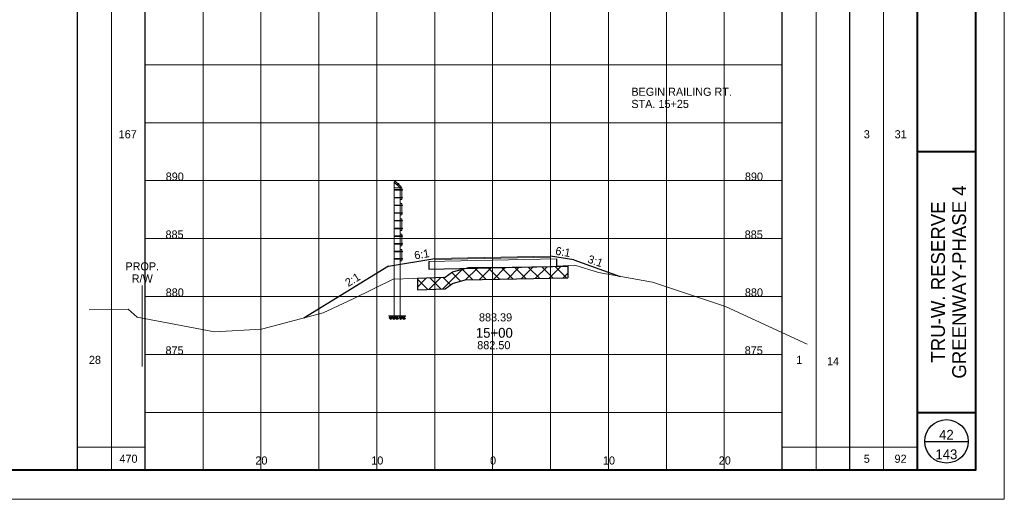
# Paper-space layout 'Layout1' of a CAD drawing. Header units: feet. Extents: x -1005 to 2379, y -670 to 6548.
# Tile 6 of 68: x 75 to 160, y 112 to 154. Entities that reach past the tile are written whole.
import ezdxf
from ezdxf.enums import TextEntityAlignment as Align

# ---------------------------------------------------------------- set-up
doc = ezdxf.new("R2010")
doc.units = ezdxf.units.FT
doc.header["$LTSCALE"] = 5
doc.header["$MEASUREMENT"] = 0
for name, pattern in [('DGN Style 2', [150.837143, 90.502286, -60.334857]), ('DGN Style 3', [211.172, 150.837143, -60.334857]), ('esmtshpr', [5.35, 1, -0.175, -0.175, 4]), ('fencepr', [1, 0.925, 0.075])]:
    doc.linetypes.add(name, pattern=pattern)
for name, color, linetype, lineweight in [('PV_P_Text', 7, 'Continuous', 13), ('RD_P_Cells', 7, 'Continuous', 0), ('RD_P_Fence', 230, 'fencepr', 13), ('RW_P_Esmt_SH', 193, 'esmtshpr', 40), ('SH_Border', 7, 'Continuous', 40), ('SH_Data', 7, 'Continuous', 0), ('SH_Major_Grid_Line', 254, 'Continuous', 13), ('SH_Text', 7, 'Continuous', 13), ('TX_P_20', 7, 'Continuous', 13), ('TX_P_5', 7, 'Continuous', 13), ('TX_X_5', 7, 'Continuous', 0), ('XS_P_Finished_Grade', 3, 'Continuous', 30), ('XS_P_Pavt_Surface', 251, 'Continuous', 13), ('XS_P_Subgrade', 4, 'Continuous', 30), ('XS_P_Undercut', 230, 'Continuous', 30), ('XS_X_Ground_Line', 3, 'DGN Style 2', 13)]:
    doc.layers.add(name, color=color, linetype=linetype, lineweight=lineweight)
doc.layers.add('SH_Cut_Line', color=7, linetype='DGN Style 3', lineweight=0, plot=False)
doc.layers.add('XS_P_Pavt_Layers', color=251, linetype='Continuous', lineweight=0, transparency=0.5)
doc.styles.add('Slanted-Normal LS 0.50', font='font31.shx', dxfattribs={"height": 0.14})
doc.styles.add('Slanted-Sub Title', font='font31.shx', dxfattribs={"height": 0.17})
doc.styles.add('Style-font30', font='font30.shx')
doc.styles.add('Style-font31', font='font31.shx')
doc.styles.add('Style-font70', font='font70.shx')

# ---------------------------------------------------------------- blocks, each defined once
blk = doc.blocks.new('CROSS_SPLIT_1')
at = {"layer": 'SH_Border', "color": 7, "linetype": 'Continuous', "lineweight": 40}
for p, q in [((32.5, 0.5), (32.5, 21.5)), ((32.5, 6), (33.5, 6)), ((32.5, 1.5), (33.5, 1.5))]:
    blk.add_line(p, q, dxfattribs=at)
at = {"layer": 'SH_Border', "color": 7, "linetype": 'Continuous', "lineweight": 40, "flags": 128}
blk.add_lwpolyline([(2, 21.5), (33.5, 21.5), (33.5, 0.5), (2, 0.5), (2, 21.5)], close=True, dxfattribs=at)
at = {"layer": 'SH_Cut_Line', "color": 7, "linetype": 'DGN Style 3', "lineweight": 0, "flags": 128}
blk.add_lwpolyline([(0, 0), (34, 0), (34, 22), (0, 22), (0, 0)], close=True, dxfattribs=at)
at = {"layer": 'SH_Data', "color": 7, "linetype": 'Continuous', "lineweight": 30}
for p, q in [((18, 0.5), (18, 21.5)), ((19.166, 0.5), (19.166, 21.5)), ((30.166, 0.5), (30.166, 21.5)), ((31.333, 0.5), (31.333, 21.5)), ((32.625, 1), (33.375, 1))]:
    blk.add_line(p, q, dxfattribs=at)
at = {"layer": 'SH_Data', "color": 7, "linetype": 'Continuous', "lineweight": 13}
for p, q in [((18.583, 0.5), (18.583, 21.25)), ((30.75, 0.5), (30.75, 21.25)), ((31.917, 0.5), (31.917, 21.25)), ((18, 0.9), (19.166, 0.9)), ((30.166, 0.9), (32.5, 0.9))]:
    blk.add_line(p, q, dxfattribs=at)
at = {"layer": 'SH_Data', "color": 7, "linetype": 'Continuous', "lineweight": 30}
blk.add_circle((33, 1), 0.375, dxfattribs=at)
at = {"layer": 'SH_Major_Grid_Line', "color": 254, "linetype": 'Continuous', "lineweight": 13}
for p, q in [((20.166, 0.5), (20.166, 21.5)), ((21.166, 0.5), (21.166, 21.5)), ((22.166, 0.5), (22.166, 21.5)), ((23.166, 0.5), (23.166, 21.5)), ((24.166, 0.5), (24.166, 21.5)), ((25.166, 0.5), (25.166, 21.5)), ((26.166, 0.5), (26.166, 21.5)), ((27.166, 0.5), (27.166, 21.5)), ((28.166, 0.5), (28.166, 21.5)), ((29.166, 0.5), (29.166, 21.5)), ((19.166, 7.5), (30.166, 7.5)), ((19.166, 6.5), (30.166, 6.5)), ((19.166, 5.5), (30.166, 5.5)), ((19.166, 4.5), (30.166, 4.5)), ((19.166, 3.5), (30.166, 3.5)), ((19.166, 2.5), (30.166, 2.5)), ((19.166, 1.5), (30.166, 1.5))]:
    blk.add_line(p, q, dxfattribs=at)
at = {"layer": 'SH_Data', "color": 7, "linetype": 'Continuous', "lineweight": 0, "style": 'Style-font70'}
for p in [(32.75, 13.25), (33.252, 13.25)]:
    blk.add_attdef('Text', text='', height=0.25, rotation=90, dxfattribs=at).set_placement(p, align=Align.MIDDLE_CENTER)
at = {"layer": 'SH_Text', "style": 'Style-font70'}
for p in [(32.75, 3.75), (33.25, 3.75)]:
    blk.add_attdef('Text', text='', height=0.25, rotation=90, dxfattribs=at).set_placement(p, align=Align.MIDDLE_CENTER)
blk = doc.blocks.new('XS POINT_13')
at = {"layer": 'RW_P_Esmt_SH', "linetype": 'Continuous', "lineweight": 13}
blk.add_line((0, 3.5), (0, -3.5), dxfattribs=at)
blk = doc.blocks.new('GPKLBL_29')
at = {"layer": 'TX_P_5', "linetype": 'Continuous', "insert": (-0.511, 0.978), "char_height": 0.7, "attachment_point": 1, "rotation": 350.53768, "line_spacing_factor": 0.6, "style": 'Style-font31'}
blk.add_mtext('6:1', dxfattribs=at)
blk = doc.blocks.new('GPKLBL_30')
at = {"layer": 'TX_P_5', "linetype": 'Continuous', "insert": (2.656, 1.927), "char_height": 0.7, "attachment_point": 1, "rotation": 18.79729, "line_spacing_factor": 0.6, "style": 'Style-font31'}
blk.add_mtext('2:1', dxfattribs=at)
blk = doc.blocks.new('GPKLBL_31')
at = {"layer": 'TX_P_5', "linetype": 'Continuous', "extrusion": (0, 0, -1), "insert": (-0.462, 0.97), "char_height": 0.7, "attachment_point": 3, "text_direction": (-0.986394, 0.164399, 0), "line_spacing_factor": 0.6, "style": 'Style-font31'}
blk.add_mtext('6:1', dxfattribs=at)
blk = doc.blocks.new('GPKLBL_32')
at = {"layer": 'TX_P_5', "insert": (-0.487, 1.443), "char_height": 0.7, "attachment_point": 1, "rotation": 340.46323, "line_spacing_factor": 0.6, "style": 'Style-font31'}
blk.add_mtext('3:1', dxfattribs=at)
blk = doc.blocks.new('RCP')
at = {"layer": 'RD_P_Cells'}
for points, knots in [([(0.02, 0.09), (0.03, 0.1), (0.05, 0.11), (0.07, 0.11), (0.07, 0.12), (0.08, 0.1), (0.08, 0.09), (0.08, 0.08), (0.07, 0.07), (0.06, 0.06), (0.05, 0.05), (0.02, 0.04), (0.02, 0.05), (0.01, 0.06), (0.01, 0.07), (0.01, 0.08), (0.01, 0.08), (0.01, 0.08), (0.01, 0.09), (0.02, 0.09), (0.02, 0.09), (0.02, 0.09)], [0, 0, 0, 0, 0.258176, 0.258176, 0.258176, 0.385117, 0.385117, 0.385117, 0.555016, 0.555016, 0.555016, 0.785627, 0.785627, 0.785627, 0.908123, 0.908123, 0.908123, 0.969027, 0.969027, 0.969027, 1, 1, 1, 1]), ([(0.05, 0.33), (0.06, 0.33), (0.06, 0.34), (0.07, 0.34), (0.08, 0.35), (0.09, 0.35), (0.1, 0.35), (0.11, 0.35), (0.12, 0.35), (0.12, 0.34), (0.13, 0.33), (0.13, 0.33), (0.13, 0.32), (0.12, 0.31), (0.12, 0.3), (0.11, 0.29), (0.1, 0.28), (0.09, 0.28), (0.08, 0.28), (0.07, 0.28), (0.05, 0.27), (0.04, 0.28), (0.04, 0.29), (0.03, 0.29), (0.03, 0.3), (0.03, 0.31), (0.04, 0.32), (0.04, 0.32), (0.04, 0.32), (0.04, 0.33), (0.05, 0.33)], [0, 0, 0, 0, 0.107172, 0.107172, 0.107172, 0.224609, 0.224609, 0.224609, 0.311187, 0.311187, 0.311187, 0.390245, 0.390245, 0.390245, 0.521508, 0.521508, 0.521508, 0.650159, 0.650159, 0.650159, 0.785017, 0.785017, 0.785017, 0.874079, 0.874079, 0.874079, 0.953282, 0.953282, 0.953282, 1, 1, 1, 1]), ([(0.16, 0.26), (0.17, 0.26), (0.19, 0.27), (0.2, 0.27), (0.22, 0.27), (0.22, 0.25), (0.23, 0.23), (0.23, 0.22), (0.23, 0.2), (0.22, 0.19), (0.2, 0.18), (0.19, 0.17), (0.17, 0.17), (0.16, 0.16), (0.14, 0.16), (0.13, 0.17), (0.12, 0.17), (0.11, 0.18), (0.11, 0.18), (0.1, 0.2), (0.1, 0.22), (0.11, 0.23), (0.11, 0.24), (0.12, 0.24), (0.13, 0.25), (0.13, 0.25), (0.14, 0.26), (0.15, 0.26), (0.15, 0.26), (0.15, 0.26), (0.16, 0.26)], [0, 0, 0, 0, 0.126661, 0.126661, 0.126661, 0.253188, 0.253188, 0.253188, 0.368171, 0.368171, 0.368171, 0.509113, 0.509113, 0.509113, 0.63015, 0.63015, 0.63015, 0.70369, 0.70369, 0.70369, 0.826515, 0.826515, 0.826515, 0.907901, 0.907901, 0.907901, 0.976801, 0.976801, 0.976801, 1, 1, 1, 1]), ([(0.16, 0.11), (0.17, 0.11), (0.18, 0.11), (0.19, 0.12), (0.21, 0.12), (0.23, 0.12), (0.25, 0.1), (0.26, 0.09), (0.26, 0.07), (0.26, 0.06), (0.25, 0.05), (0.24, 0.03), (0.23, 0.02), (0.21, 0), (0.18, 0), (0.16, 0.01), (0.15, 0.02), (0.13, 0.03), (0.13, 0.05), (0.12, 0.06), (0.13, 0.07), (0.14, 0.08), (0.14, 0.09), (0.14, 0.09), (0.15, 0.1), (0.15, 0.1), (0.15, 0.1), (0.16, 0.11)], [0, 0, 0, 0, 0.098896, 0.098896, 0.098896, 0.24332, 0.24332, 0.24332, 0.355319, 0.355319, 0.355319, 0.496743, 0.496743, 0.496743, 0.673566, 0.673566, 0.673566, 0.816859, 0.816859, 0.816859, 0.906168, 0.906168, 0.906168, 0.969895, 0.969895, 0.969895, 1, 1, 1, 1]), ([(0.29, 0.35), (0.3, 0.35), (0.31, 0.36), (0.32, 0.36), (0.34, 0.36), (0.34, 0.33), (0.34, 0.32), (0.33, 0.31), (0.32, 0.3), (0.31, 0.3), (0.3, 0.29), (0.28, 0.29), (0.27, 0.3), (0.27, 0.31), (0.27, 0.32), (0.27, 0.33), (0.27, 0.33), (0.28, 0.34), (0.28, 0.34), (0.28, 0.35), (0.28, 0.35), (0.29, 0.35)], [0, 0, 0, 0, 0.188286, 0.188286, 0.188286, 0.356428, 0.356428, 0.356428, 0.541746, 0.541746, 0.541746, 0.732506, 0.732506, 0.732506, 0.852511, 0.852511, 0.852511, 0.937171, 0.937171, 0.937171, 1, 1, 1, 1]), ([(0.31, 0.2), (0.32, 0.21), (0.33, 0.21), (0.34, 0.22), (0.35, 0.22), (0.36, 0.2), (0.36, 0.18), (0.37, 0.17), (0.36, 0.16), (0.35, 0.14), (0.34, 0.13), (0.33, 0.13), (0.32, 0.12), (0.31, 0.12), (0.3, 0.12), (0.29, 0.13), (0.28, 0.14), (0.27, 0.15), (0.27, 0.16), (0.28, 0.17), (0.28, 0.19), (0.29, 0.19), (0.29, 0.2), (0.3, 0.2), (0.31, 0.2)], [0, 0, 0, 0, 0.135762, 0.135762, 0.135762, 0.276579, 0.276579, 0.276579, 0.425633, 0.425633, 0.425633, 0.565886, 0.565886, 0.565886, 0.678149, 0.678149, 0.678149, 0.814077, 0.814077, 0.814077, 0.922173, 0.922173, 0.922173, 1, 1, 1, 1])]:
    blk.add_open_spline(points, degree=3, knots=knots, dxfattribs=at)

psp = doc.layouts.get("Layout1")

# ---------------------------------------------------------------- hatches: boundary and pattern name
at = {"layer": 'XS_P_Undercut', "lineweight": 0}
h = psp.add_hatch(dxfattribs=at)
h.set_pattern_fill('CROSSHATCH', color=256, style=0, pattern_type=2)
h.set_pattern_definition([(45, (117.9332, 132.335), (-0.589255, 0.589255), []), (315, (117.9332, 132.335), (0.589255, 0.589255), [])])
h.paths.add_polyline_path([(113.448, 132.429), (112.353, 132.122), (111.731, 131.664), (109.332, 131.57), (109.332, 130.57), (111.731, 130.664), (112.353, 131.122), (113.448, 131.429), (122.332, 131.607), (122.332, 132.607), (121.332, 132.587)])

# ---------------------------------------------------------------- linework, layer by layer
at = {"layer": 'RD_P_Fence'}
for p, q in [((107.332, 139.867), (107.425, 139.96)), ((107.719, 139.724), (107.689, 139.753)), ((107.832, 139.367), (107.925, 139.46)), ((108.04, 139.181), (108.04, 139.223)), ((108.04, 138.511), (108.04, 138.553)), ((108.04, 137.851), (108.04, 137.893)), ((108.04, 137.181), (108.04, 137.223)), ((108.04, 136.521), (108.04, 136.563)), ((108.04, 135.851), (108.04, 135.893)), ((108.04, 135.191), (108.04, 135.233)), ((108.04, 134.521), (108.04, 134.563)), ((108.04, 133.861), (108.04, 133.903)), ((108.04, 133.233), (108.04, 133.275))]:
    psp.add_line(p, q, dxfattribs=at)
at = {"layer": 'RD_P_Fence', "linetype": 'Continuous'}
for p, q in [((107.332, 139.867), (107.332, 128.338)), ((107.332, 139.867), (107.832, 139.367)), ((107.425, 139.96), (107.925, 139.46)), ((107.547, 139.611), (107.689, 139.753)), ((107.576, 139.581), (107.719, 139.724)), ((107.646, 139.739), (107.661, 139.754)), ((107.719, 139.695), (107.661, 139.754)), ((107.705, 139.68), (107.719, 139.695)), ((107.332, 139.367), (107.832, 139.367)), ((107.332, 139.223), (108.04, 139.223)), ((107.332, 139.181), (108.04, 139.181)), ((107.332, 138.553), (108.04, 138.553)), ((107.832, 139.367), (107.832, 128.338)), ((107.832, 139.367), (107.999, 139.367)), ((107.999, 138.367), (107.999, 139.367)), ((107.999, 139.243), (108.02, 139.243)), ((107.999, 139.16), (108.02, 139.16)), ((107.999, 138.573), (108.02, 138.573)), ((108.02, 139.16), (108.02, 139.243)), ((108.02, 138.49), (108.02, 138.573)), ((107.332, 138.511), (108.04, 138.511)), ((107.332, 137.893), (108.04, 137.893)), ((107.332, 137.851), (108.04, 137.851)), ((107.832, 138.367), (107.999, 138.367)), ((107.832, 138.037), (107.999, 138.037)), ((107.999, 138.49), (108.02, 138.49)), ((107.999, 137.037), (107.999, 138.037)), ((107.999, 137.913), (108.02, 137.913)), ((107.999, 137.83), (108.02, 137.83)), ((108.02, 137.83), (108.02, 137.913)), ((107.332, 137.223), (108.04, 137.223)), ((107.332, 137.181), (108.04, 137.181)), ((107.832, 137.037), (107.999, 137.037)), ((107.999, 137.243), (108.02, 137.243)), ((107.999, 137.16), (108.02, 137.16)), ((108.02, 137.16), (108.02, 137.243)), ((107.332, 136.563), (108.04, 136.563)), ((107.332, 136.521), (108.04, 136.521)), ((107.832, 136.707), (107.999, 136.707)), ((107.999, 135.707), (107.999, 136.707)), ((107.999, 136.583), (108.02, 136.583)), ((107.999, 136.5), (108.02, 136.5)), ((108.02, 136.5), (108.02, 136.583)), ((107.332, 135.893), (108.04, 135.893)), ((107.332, 135.851), (108.04, 135.851)), ((107.332, 135.233), (108.04, 135.233)), ((107.332, 135.191), (108.04, 135.191)), ((107.832, 135.707), (107.999, 135.707)), ((107.832, 135.377), (107.999, 135.377)), ((107.999, 135.913), (108.02, 135.913)), ((107.999, 135.83), (108.02, 135.83)), ((107.999, 134.377), (107.999, 135.377)), ((107.999, 135.253), (108.02, 135.253)), ((107.999, 135.17), (108.02, 135.17)), ((108.02, 135.83), (108.02, 135.913)), ((108.02, 135.17), (108.02, 135.253)), ((107.332, 134.563), (108.04, 134.563)), ((107.332, 134.521), (108.04, 134.521)), ((107.832, 134.377), (107.999, 134.377)), ((107.999, 134.583), (108.02, 134.583)), ((107.999, 134.5), (108.02, 134.5)), ((108.02, 134.5), (108.02, 134.583)), ((107.332, 133.903), (108.04, 133.903)), ((107.332, 133.861), (108.04, 133.861)), ((107.832, 134.047), (107.999, 134.047)), ((107.999, 133.089), (107.999, 134.047)), ((107.999, 133.923), (108.02, 133.923)), ((107.999, 133.84), (108.02, 133.84)), ((108.02, 133.84), (108.02, 133.923)), ((107.332, 133.275), (108.04, 133.275)), ((107.332, 133.233), (108.04, 133.233)), ((107.832, 133.089), (107.999, 133.089)), ((107.999, 133.295), (108.02, 133.295)), ((107.999, 133.212), (108.02, 133.212)), ((108.02, 133.212), (108.02, 133.295)), ((107.332, 128.338), (107.832, 128.338))]:
    psp.add_line(p, q, dxfattribs=at)
at = {"layer": 'RD_P_Fence', "ltscale": 1.166667}
for centre in [(107.347, 139.202), (107.347, 138.532), (107.347, 137.872), (107.347, 137.202), (107.347, 136.542), (107.347, 135.872), (107.347, 135.212), (107.347, 134.542), (107.347, 133.882), (107.347, 133.254)]:
    psp.add_arc(centre, 0.03, 119.86589, 240.13411, dxfattribs=at)
at = {"layer": 'XS_P_Finished_Grade'}
for p, q in [((122.832, 133.161), (120.832, 133.494)), ((106.832, 132.627), (99.517, 128.139)), ((106.832, 132.627), (110.832, 133.294)), ((122.832, 133.161), (126.832, 131.741))]:
    psp.add_line(p, q, dxfattribs=at)
at = {"layer": 'XS_P_Pavt_Layers', "color": 2, "lineweight": 13}
for p, q in [((110.332, 133.034), (121.332, 133.254)), ((110.832, 133.19), (120.832, 133.39))]:
    psp.add_line(p, q, dxfattribs=at)
at = {"layer": 'XS_P_Pavt_Surface', "color": 193}
for p, q in [((110.832, 133.294), (120.832, 133.494)), ((120.832, 133.494), (120.832, 133.244)), ((110.832, 133.294), (110.832, 133.044))]:
    psp.add_line(p, q, dxfattribs=at)
at = {"layer": 'XS_P_Subgrade'}
for p, q in [((110.332, 133.034), (110.332, 132.367)), ((110.332, 132.367), (122.332, 132.607)), ((121.332, 133.254), (121.332, 132.587))]:
    psp.add_line(p, q, dxfattribs=at)
at = {"layer": 'XS_P_Subgrade', "lineweight": 13}
for p, q in [((107.332, 128.338), (106.84, 128.338)), ((107.832, 128.338), (108.34, 128.338))]:
    psp.add_line(p, q, dxfattribs=at)
at = {"layer": 'XS_P_Undercut', "lineweight": 30}
for p, q in [((122.332, 132.607), (122.332, 131.607)), ((109.332, 131.57), (109.332, 130.57)), ((113.448, 131.429), (122.332, 131.607))]:
    psp.add_line(p, q, dxfattribs=at)
at = {"layer": 'XS_P_Undercut', "lineweight": 0, "flags": 128}
psp.add_lwpolyline([(113.448, 132.429), (112.353, 132.122), (111.731, 131.664), (109.332, 131.57), (109.332, 130.57), (111.731, 130.664), (112.353, 131.122), (113.448, 131.429), (122.332, 131.607), (122.332, 132.607), (121.332, 132.587), (113.448, 132.429)], close=True, dxfattribs=at)
at = {"layer": 'XS_P_Undercut', "flags": 128}
for points in [[(109.332, 131.57), (111.731, 131.664), (112.353, 132.122), (113.448, 132.429)], [(109.332, 130.57), (111.731, 130.664), (112.353, 131.122), (113.448, 131.429)]]:
    psp.add_lwpolyline(points, dxfattribs=at)
at = {"layer": 'XS_X_Ground_Line', "flags": 128}
psp.add_lwpolyline([(81, 128.854), (84.352, 128.904), (85.134, 128.209), (91.822, 126.957), (95.866, 127.183), (101.19, 128.578), (103.783, 129.813), (107.236, 131.496), (108.993, 131.557), (111.731, 131.664), (112.353, 132.122), (113.733, 132.509), (115.305, 132.495), (115.832, 132.504), (120.889, 132.587), (122.923, 132.7), (124.972, 132.068), (129.617, 131.252), (135.945, 129.152), (142.994, 125.896)], dxfattribs=at)

# ---------------------------------------------------------------- block references
at = {"layer": 'RD_P_Cells', "extrusion": (0, 0, -1), "xscale": 0.75, "yscale": 0.75, "zscale": 0.75}
for p in [(-107.17, 128.024), (-107.445, 128.024), (-107.712, 128.024), (-108.029, 128.024), (-108.31, 128.024)]:
    psp.add_blockref('RCP', p, dxfattribs=at)
at = {"layer": 'RW_P_Esmt_SH', "linetype": 'Continuous', "lineweight": 13}
psp.add_blockref('XS POINT_13', (85.582, 127.453), dxfattribs=at)
at = {"layer": 'SH_Cut_Line', "color": 7, "linetype": 'DGN Style 3', "lineweight": 0, "xscale": 5, "yscale": 5, "zscale": 5}
psp.add_blockref('CROSS_SPLIT_1', (-10, 112.5), dxfattribs=at)
at = {"layer": 'TX_P_5', "linetype": 'Continuous', "extrusion": (0, 0, -1)}
psp.add_blockref('GPKLBL_31', (-109.832, 133.127), dxfattribs=at)
at = {"layer": 'TX_P_5', "linetype": 'Continuous'}
psp.add_blockref('GPKLBL_29', (121.832, 133.327), dxfattribs=at)
at = {"layer": 'TX_P_5'}
psp.add_blockref('GPKLBL_32', (124.69, 132.165), dxfattribs=at)
at = {"layer": 'TX_P_5', "linetype": 'Continuous', "rotation": 12.72942484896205}
psp.add_blockref('GPKLBL_30', (100.835, 128.948), dxfattribs=at)

# ---------------------------------------------------------------- texts
at = {"layer": 'PV_P_Text', "style": 'Slanted-Normal LS 0.50'}
psp.add_text(' 883.39', height=0.7, dxfattribs=at).set_placement((115.95, 127.851), align=Align.CENTER)
at = {"layer": 'RW_P_Esmt_SH', "linetype": 'Continuous', "lineweight": 13, "insert": (85.582, 132.953), "char_height": 0.7, "attachment_point": 2, "line_spacing_factor": 0.9, "style": 'Style-font31'}
psp.add_mtext('PROP.\\PR/W', dxfattribs=at)
at = {"layer": 'SH_Data', "lineweight": 13, "char_height": 0.85, "attachment_point": 8, "style": 'Style-font30'}
for s, insert, line_spacing_factor in [('42\\P', (155, 117.642), 1.08), ('143\\P', (155, 115.942), 0.6)]:
    psp.add_mtext(s, dxfattribs=dict(at, insert=insert, line_spacing_factor=line_spacing_factor))
at = {"layer": 'SH_Text', "style": 'Style-font31'}
for s, p in [('890', (88.386, 140)), ('890', (138.386, 140)), ('885', (88.369, 135)), ('885', (138.369, 135)), ('880', (88.386, 130)), ('880', (138.386, 130)), ('875', (88.369, 125)), ('875', (138.369, 125)), ('20', (95.868, 115.5)), ('10', (105.868, 115.5)), ('0', (115.868, 115.5)), ('0', (115.868, 115.5)), ('10', (125.868, 115.5)), ('20', (135.868, 115.5))]:
    psp.add_text(s, height=0.7, dxfattribs=at).set_placement(p, align=Align.CENTER)
at = {"layer": 'SH_Text', "insert": (127.803, 148.02), "char_height": 0.7, "attachment_point": 1, "line_spacing_factor": 0.9, "style": 'Slanted-Sub Title'}
psp.add_mtext('BEGIN RAILING RT.\\PSTA. 15+25', dxfattribs=at)
at = {"layer": 'SH_Text', "insert": (155.2, 131.25), "char_height": 1.2, "attachment_point": 5, "rotation": 90, "line_spacing_factor": 0.9125, "style": 'Slanted-Normal LS 0.50'}
psp.add_mtext('\\Ffont70;TRU-W. RESERVE\\PGREENWAY-PHASE 4', dxfattribs=at)
at = {"layer": 'TX_P_20', "style": 'Slanted-Normal LS 0.50'}
for s, p in [('167', (84.325, 144.002)), ('3', (148.129, 144.002)), ('31', (151.053, 144.002)), ('28', (81.496, 124.531)), ('1', (142.3, 124.531)), ('470', (84.393, 116)), ('5', (148.129, 116)), ('92', (151.042, 116))]:
    psp.add_text(s, height=0.7, dxfattribs=at).set_placement(p, align=Align.MIDDLE_CENTER)
at = {"layer": 'TX_P_20', "insert": (145.216, 124.415), "char_height": 0.7, "attachment_point": 5, "line_spacing_factor": 0.6, "style": 'Slanted-Normal LS 0.50'}
psp.add_mtext('14', dxfattribs=at)
at = {"layer": 'TX_P_5', "insert": (115.974, 126.86), "char_height": 0.85, "attachment_point": 5, "line_spacing_factor": 0.6, "style": 'Slanted-Sub Title'}
psp.add_mtext('15+00', dxfattribs=at)
at = {"layer": 'TX_X_5', "linetype": 'Continuous', "style": 'Style-font31'}
psp.add_text('882.50', height=0.7, dxfattribs=at).set_placement((115.93, 126.151), align=Align.TOP_CENTER)

doc.saveas('drawing.dxf')
